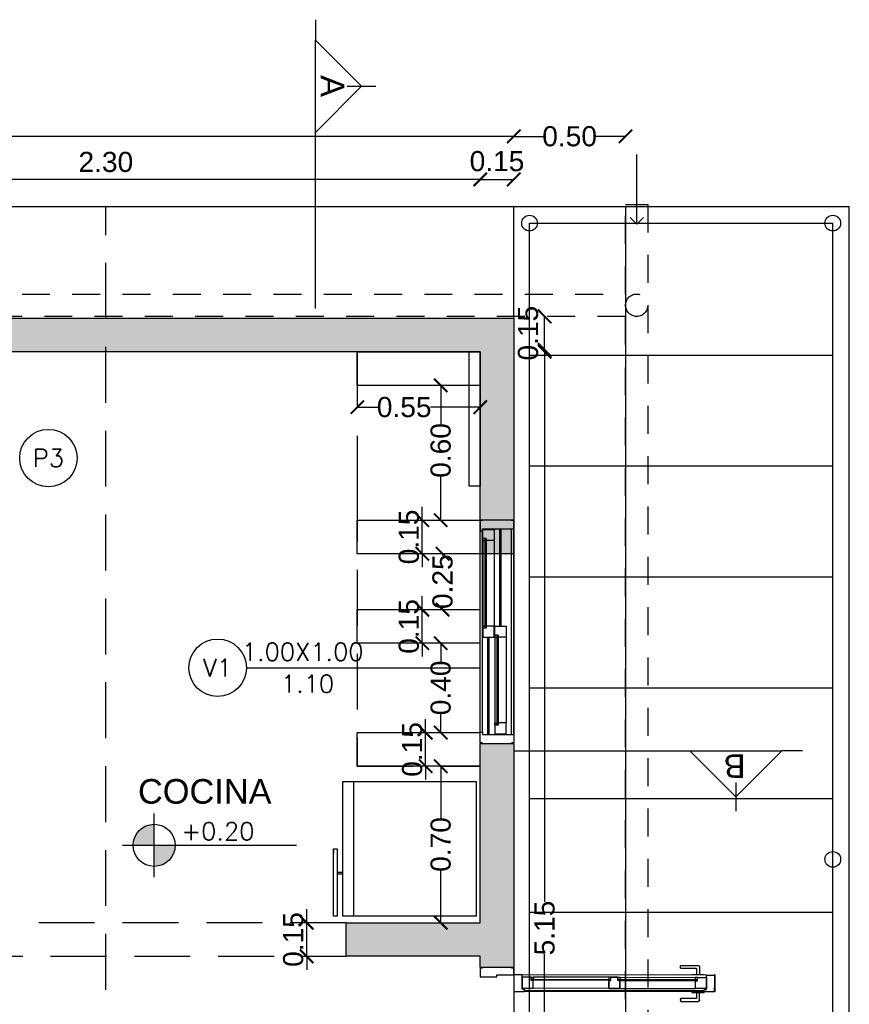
# Model space of a CAD drawing. Header units: millimetres. Extents: x 201 to 840, y 135 to 685.
# Tile 36 of 219: x 240.54 to 244.25, y 326.68 to 331.08. Entities that reach past the tile are written whole.
import ezdxf
from ezdxf.enums import TextEntityAlignment as Align

# ---------------------------------------------------------------- set-up
doc = ezdxf.new("R2010")
doc.units = ezdxf.units.MM
doc.linetypes.add('HIDDEN', pattern=[0.375, 0.25, -0.125])
doc.linetypes.add('HIDDEN2', pattern=[0.1875, 0.125, -0.0625])
for name, color, linetype in [('01', 1, 'Continuous'), ('02', 2, 'Continuous'), ('03', 3, 'Continuous'), ('ABERTURAS', 2, 'Continuous'), ('cota', 2, 'Continuous'), ('EQUIPAMIENTO', 2, 'Continuous'), ('EQUIPAMIENTO MOVIL', 1, 'Continuous'), ('L1', 2, 'Continuous'), ('LINEA DE CORTE', 4, 'Continuous'), ('LLAMADAS', 1, 'Continuous'), ('LLENO MURO', 251, 'Continuous'), ('muro', 6, 'Continuous'), ('NIVELES', 1, 'Continuous'), ('piso', 1, 'Continuous'), ('pluvial', 30, 'Continuous'), ('PROYECCIONES', 2, 'Continuous'), ('TEXT', 4, 'Continuous')]:
    doc.layers.add(name, color=color, linetype=linetype)
doc.styles.add('ARIAL', font='arial.ttf', dxfattribs={"height": 0.06})
doc.styles.add('ROMANS', font='romans.shx')
doc.styles.add('STYLE1', font='ARIALUNI.TTF', dxfattribs={"height": 0.09})
doc.dimstyles.new('D3', dxfattribs={"dimscale": 0, "dimtxt": 0.09, "dimasz": 0.06, "dimexe": 0, "dimexo": 0.15, "dimgap": 0, "dimtad": 0, "dimzin": 0, "dimdsep": 46, "dimtxsty": 'STYLE1', "dimblk": 'ARCHTICK', "dimcen": 1, "dimse1": 1, "dimse2": 1, "dimclrd": 1, "dimclre": 1, "dimclrt": 3, "dimadec": 0, "dimazin": 0, "dimtfac": 1, "dimtmove": 2, "dimatfit": 1, "dimldrblk": 'OPEN90', "dimfxl": 1, "dimtolj": 1, "dimtzin": 0, "dimarcsym": 0})

# ---------------------------------------------------------------- blocks, each defined once
blk = doc.blocks.new('_ARCHTICK')
at = {"color": 0, "linetype": 'ByBlock', "const_width": 0.15}
blk.add_lwpolyline([(-0.5, -0.5), (0.5, 0.5)], dxfattribs=at)
blk = doc.blocks.new('*D697')
at = {"layer": 'cota', "color": 1, "lineweight": -2}
blk.add_line((242.8863, 329.6071), (242.8863, 329.7571), dxfattribs=at)
at = {"layer": 'DEFPOINTS', "color": 0}
for p in [(242.5981, 329.7571), (242.8863, 329.7571), (242.5981, 329.6071)]:
    blk.add_point(p, dxfattribs=at)
at = {"layer": 'cota', "color": 1, "lineweight": -2, "xscale": 0.06, "yscale": 0.06, "zscale": 0.06}
for p, rotation in [((242.8863, 329.7571), 90), ((242.8863, 329.6071), 270)]:
    blk.add_blockref('_ARCHTICK', p, dxfattribs=dict(at, rotation=rotation))
at = {"layer": 'cota', "color": 3, "insert": (242.8124, 329.6821), "char_height": 0.09, "attachment_point": 5, "rotation": 90, "style": 'STYLE1'}
blk.add_mtext('\\A1;0.15', dxfattribs=at)
blk = doc.blocks.new('_OPEN90')
at = {"color": 0, "linetype": 'ByBlock'}
for p, q in [((0, 0), (-1, 0)), ((-0.5, 0.5), (0, 0)), ((0, 0), (-0.5, -0.5))]:
    blk.add_line(p, q, dxfattribs=at)
blk = doc.blocks.new('*D698')
at = {"layer": 'cota', "color": 1, "lineweight": -2}
blk.add_line((242.5981, 330.3697), (242.7481, 330.3697), dxfattribs=at)
at = {"layer": 'DEFPOINTS', "color": 0}
for p in [(242.7481, 330.3697), (242.5981, 329.6071), (242.7481, 329.6071)]:
    blk.add_point(p, dxfattribs=at)
at = {"layer": 'cota', "color": 1, "lineweight": -2, "xscale": 0.06, "yscale": 0.06, "zscale": 0.06, "rotation": 180}
blk.add_blockref('_ARCHTICK', (242.5981, 330.3697), dxfattribs=at)
at = {"layer": 'cota', "color": 1, "lineweight": -2, "xscale": 0.06, "yscale": 0.06, "zscale": 0.06}
blk.add_blockref('_ARCHTICK', (242.7481, 330.3697), dxfattribs=at)
at = {"layer": 'cota', "color": 3, "insert": (242.6731, 330.451), "char_height": 0.09, "attachment_point": 5, "style": 'STYLE1'}
blk.add_mtext('\\A1;0.15', dxfattribs=at)
blk = doc.blocks.new('*D699')
at = {"layer": 'cota', "color": 1, "lineweight": -2}
blk.add_line((242.5981, 330.3697), (240.3011, 330.3697), dxfattribs=at)
at = {"layer": 'DEFPOINTS', "color": 0}
for p in [(240.3011, 330.3697), (240.3011, 329.5988), (242.5981, 329.5988)]:
    blk.add_point(p, dxfattribs=at)
at = {"layer": 'cota', "color": 1, "lineweight": -2, "xscale": 0.06, "yscale": 0.06, "zscale": 0.06, "rotation": 180}
blk.add_blockref('_ARCHTICK', (240.3011, 330.3697), dxfattribs=at)
at = {"layer": 'cota', "color": 1, "lineweight": -2, "xscale": 0.06, "yscale": 0.06, "zscale": 0.06}
blk.add_blockref('_ARCHTICK', (242.5981, 330.3697), dxfattribs=at)
at = {"layer": 'cota', "color": 3, "insert": (240.9231, 330.4472), "char_height": 0.09, "attachment_point": 5, "style": 'STYLE1'}
blk.add_mtext('\\A1;2.30', dxfattribs=at)
blk = doc.blocks.new('*D704')
at = {"layer": 'cota', "color": 1, "lineweight": -2}
for p, q in [((237.8981, 330.5621), (240.2042, 330.5621)), ((242.7481, 330.5621), (240.442, 330.5621))]:
    blk.add_line(p, q, dxfattribs=at)
at = {"layer": 'DEFPOINTS', "color": 0}
for p in [(242.7481, 330.5621), (237.8981, 329.7571), (242.7481, 329.7571)]:
    blk.add_point(p, dxfattribs=at)
at = {"layer": 'cota', "color": 1, "lineweight": -2, "xscale": 0.06, "yscale": 0.06, "zscale": 0.06, "rotation": 180}
blk.add_blockref('_ARCHTICK', (237.8981, 330.5621), dxfattribs=at)
at = {"layer": 'cota', "color": 1, "lineweight": -2, "xscale": 0.06, "yscale": 0.06, "zscale": 0.06}
blk.add_blockref('_ARCHTICK', (242.7481, 330.5621), dxfattribs=at)
at = {"layer": 'cota', "color": 3, "insert": (240.3231, 330.5621), "char_height": 0.09, "attachment_point": 5, "style": 'STYLE1'}
blk.add_mtext('\\A1;4.85', dxfattribs=at)
blk = doc.blocks.new('*D705')
at = {"layer": 'cota', "color": 1, "lineweight": -2}
for p, q in [((242.7481, 330.5621), (242.8814, 330.5621)), ((243.2481, 330.5621), (243.1148, 330.5621))]:
    blk.add_line(p, q, dxfattribs=at)
at = {"layer": 'DEFPOINTS', "color": 0}
for p in [(243.2481, 330.5621), (242.7481, 329.7571), (243.2481, 329.7571)]:
    blk.add_point(p, dxfattribs=at)
at = {"layer": 'cota', "color": 1, "lineweight": -2, "xscale": 0.06, "yscale": 0.06, "zscale": 0.06, "rotation": 180}
blk.add_blockref('_ARCHTICK', (242.7481, 330.5621), dxfattribs=at)
at = {"layer": 'cota', "color": 1, "lineweight": -2, "xscale": 0.06, "yscale": 0.06, "zscale": 0.06}
blk.add_blockref('_ARCHTICK', (243.2481, 330.5621), dxfattribs=at)
at = {"layer": 'cota', "color": 3, "insert": (242.9981, 330.5621), "char_height": 0.09, "attachment_point": 5, "style": 'STYLE1'}
blk.add_mtext('\\A1;0.50', dxfattribs=at)
blk = doc.blocks.new('*D706')
at = {"layer": 'cota', "color": 1, "lineweight": -2}
for p, q in [((242.4214, 329.4488), (242.4214, 329.2745)), ((242.4214, 328.846), (242.4214, 329.0411))]:
    blk.add_line(p, q, dxfattribs=at)
at = {"layer": 'DEFPOINTS', "color": 0}
for p in [(242.5981, 329.4488), (242.4214, 328.846), (242.5981, 328.846)]:
    blk.add_point(p, dxfattribs=at)
at = {"layer": 'cota', "color": 1, "lineweight": -2, "xscale": 0.06, "yscale": 0.06, "zscale": 0.06}
for p, rotation in [((242.4214, 329.4488), 90), ((242.4214, 328.846), 270)]:
    blk.add_blockref('_ARCHTICK', p, dxfattribs=dict(at, rotation=rotation))
at = {"layer": 'cota', "color": 3, "insert": (242.4214, 329.1578), "char_height": 0.09, "attachment_point": 5, "rotation": 90, "style": 'STYLE1'}
blk.add_mtext('\\A1;0.60', dxfattribs=at)
blk = doc.blocks.new('*D707')
at = {"layer": 'cota', "color": 1, "lineweight": -2}
for p, q in [((242.8863, 329.5988), (242.8863, 327.1396)), ((242.8863, 324.446), (242.8863, 326.9052))]:
    blk.add_line(p, q, dxfattribs=at)
at = {"layer": 'DEFPOINTS', "color": 0}
for p in [(242.5981, 329.5988), (242.8863, 329.5988), (242.7481, 324.446)]:
    blk.add_point(p, dxfattribs=at)
at = {"layer": 'cota', "color": 1, "lineweight": -2, "xscale": 0.06, "yscale": 0.06, "zscale": 0.06}
for p, rotation in [((242.8863, 329.5988), 90), ((242.8863, 324.446), 270)]:
    blk.add_blockref('_ARCHTICK', p, dxfattribs=dict(at, rotation=rotation))
at = {"layer": 'cota', "color": 3, "insert": (242.8863, 327.0224), "char_height": 0.09, "attachment_point": 5, "rotation": 90, "style": 'STYLE1'}
blk.add_mtext('\\A1;5.15', dxfattribs=at)
blk = doc.blocks.new('*D716')
at = {"layer": 'cota', "color": 1, "lineweight": -2}
for p, q in [((242.3539, 327.896), (242.3539, 327.956)), ((242.3539, 327.746), (242.3539, 327.896)), ((242.3539, 327.746), (242.3539, 327.686))]:
    blk.add_line(p, q, dxfattribs=at)
at = {"layer": 'DEFPOINTS', "color": 0}
for p in [(242.3539, 327.896), (242.5981, 327.896), (242.5981, 327.746)]:
    blk.add_point(p, dxfattribs=at)
at = {"layer": 'cota', "color": 1, "lineweight": -2, "xscale": 0.06, "yscale": 0.06, "zscale": 0.06}
for p, rotation in [((242.3539, 327.896), 270), ((242.3539, 327.746), 90)]:
    blk.add_blockref('_ARCHTICK', p, dxfattribs=dict(at, rotation=rotation))
at = {"layer": 'cota', "color": 3, "insert": (242.2939, 327.821), "char_height": 0.09, "attachment_point": 5, "rotation": 90, "style": 'STYLE1'}
blk.add_mtext('\\A1;0.15', dxfattribs=at)
blk = doc.blocks.new('*D717')
at = {"layer": 'cota', "color": 1, "lineweight": -2}
for p, q in [((242.3389, 328.446), (242.3389, 328.506)), ((242.3389, 328.296), (242.3389, 328.446)), ((242.3389, 328.296), (242.3389, 328.236))]:
    blk.add_line(p, q, dxfattribs=at)
at = {"layer": 'DEFPOINTS', "color": 0}
for p in [(242.3389, 328.446), (242.5981, 328.446), (242.5981, 328.296)]:
    blk.add_point(p, dxfattribs=at)
at = {"layer": 'cota', "color": 1, "lineweight": -2, "xscale": 0.06, "yscale": 0.06, "zscale": 0.06}
for p, rotation in [((242.3389, 328.446), 270), ((242.3389, 328.296), 90)]:
    blk.add_blockref('_ARCHTICK', p, dxfattribs=dict(at, rotation=rotation))
at = {"layer": 'cota', "color": 3, "insert": (242.2789, 328.371), "char_height": 0.09, "attachment_point": 5, "rotation": 90, "style": 'STYLE1'}
blk.add_mtext('\\A1;0.15', dxfattribs=at)
blk = doc.blocks.new('*D718')
at = {"layer": 'cota', "color": 1, "lineweight": -2}
for p, q in [((242.3389, 328.846), (242.3389, 328.906)), ((242.3389, 328.696), (242.3389, 328.846)), ((242.3389, 328.696), (242.3389, 328.636))]:
    blk.add_line(p, q, dxfattribs=at)
at = {"layer": 'DEFPOINTS', "color": 0}
for p in [(242.3389, 328.846), (242.5981, 328.846), (242.5981, 328.696)]:
    blk.add_point(p, dxfattribs=at)
at = {"layer": 'cota', "color": 1, "lineweight": -2, "xscale": 0.06, "yscale": 0.06, "zscale": 0.06}
for p, rotation in [((242.3389, 328.846), 270), ((242.3389, 328.696), 90)]:
    blk.add_blockref('_ARCHTICK', p, dxfattribs=dict(at, rotation=rotation))
at = {"layer": 'cota', "color": 3, "insert": (242.2789, 328.771), "char_height": 0.09, "attachment_point": 5, "rotation": 90, "style": 'STYLE1'}
blk.add_mtext('\\A1;0.15', dxfattribs=at)
blk = doc.blocks.new('*D719')
at = {"layer": 'cota', "color": 1, "lineweight": -2}
for p, q in [((242.4214, 327.746), (242.4214, 327.5128)), ((242.4214, 327.046), (242.4214, 327.2793))]:
    blk.add_line(p, q, dxfattribs=at)
at = {"layer": 'DEFPOINTS', "color": 0}
for p in [(242.5981, 327.746), (242.4214, 327.046), (242.5981, 327.046)]:
    blk.add_point(p, dxfattribs=at)
at = {"layer": 'cota', "color": 1, "lineweight": -2, "xscale": 0.06, "yscale": 0.06, "zscale": 0.06}
for p, rotation in [((242.4214, 327.746), 90), ((242.4214, 327.046), 270)]:
    blk.add_blockref('_ARCHTICK', p, dxfattribs=dict(at, rotation=rotation))
at = {"layer": 'cota', "color": 3, "insert": (242.4214, 327.396), "char_height": 0.09, "attachment_point": 5, "rotation": 90, "style": 'STYLE1'}
blk.add_mtext('\\A1;0.70', dxfattribs=at)
blk = doc.blocks.new('*D720')
at = {"layer": 'cota', "color": 1, "lineweight": -2}
for p, q in [((242.0481, 329.3512), (242.1409, 329.3512)), ((242.5981, 329.3512), (242.3749, 329.3512))]:
    blk.add_line(p, q, dxfattribs=at)
at = {"layer": 'DEFPOINTS', "color": 0}
for p in [(242.5981, 329.3512), (242.0481, 329.223), (242.5981, 329.2313)]:
    blk.add_point(p, dxfattribs=at)
at = {"layer": 'cota', "color": 1, "lineweight": -2, "xscale": 0.06, "yscale": 0.06, "zscale": 0.06, "rotation": 180}
blk.add_blockref('_ARCHTICK', (242.0481, 329.3512), dxfattribs=at)
at = {"layer": 'cota', "color": 1, "lineweight": -2, "xscale": 0.06, "yscale": 0.06, "zscale": 0.06}
blk.add_blockref('_ARCHTICK', (242.5981, 329.3512), dxfattribs=at)
at = {"layer": 'cota', "color": 3, "insert": (242.2579, 329.3512), "char_height": 0.09, "attachment_point": 5, "style": 'STYLE1'}
blk.add_mtext('\\A1;0.55', dxfattribs=at)
blk = doc.blocks.new('tgg')
at = {"layer": 'EQUIPAMIENTO', "color": 1}
for p, q in [((284.8023, 256.1586), (285.4023, 256.1586)), ((284.8023, 256.1586), (284.8023, 255.559)), ((285.4023, 256.1586), (285.4023, 255.559)), ((285.4023, 255.6086), (284.8023, 255.6086)), ((285.4023, 255.559), (284.8023, 255.559)), ((285.1022, 255.5192), (285.0825, 255.5192))]:
    blk.add_line(p, q, dxfattribs=at)
for points in [[(284.8017, 255.5351), (284.8017, 255.5192), (285.1022, 255.5192)], [(285.1022, 255.5351), (284.8017, 255.5351)], [(284.9891, 255.559), (284.9891, 255.5351)], [(284.9971, 255.559), (284.9971, 255.5351)], [(285.1022, 255.5192), (285.1022, 255.5351)]]:
    blk.add_lwpolyline(points, dxfattribs=at)
blk = doc.blocks.new('A$C7B807F26')
at = {"layer": 'ABERTURAS', "color": 1}
for p, q in [((0, 0.05), (0, 0.95)), ((0.01, 0.05), (0.01, 0.95)), ((0.088, 0.525), (0.088, 0.96)), ((0.093, 0.525), (0.093, 0.96)), ((0.14, 0.04), (0.14, 0.96)), ((0.15, 0.96), (0.15, 0.04)), ((0.15, 0.04), (0.15, 0.96)), ((0.012, 0.9071), (0.012, 0.5253)), ((0.062, 0.9074), (0.062, 0.525)), ((0.0345, 0.04), (0.0345, 0.475)), ((0.0395, 0.04), (0.0395, 0.475)), ((0.0655, 0.4747), (0.0655, 0.0929)), ((0.1155, 0.475), (0.1155, 0.0926))]:
    blk.add_line(p, q, dxfattribs=at)
at = {"layer": 'ABERTURAS'}
for points in [[(0.01, 0.9975), (0, 0.9975), (0, 0.95), (0.01, 0.95), (0.01, 0.96), (0.15, 0.96), (0.15, 0.9975), (0.14, 0.9975)], [(0.0405, 0.9574), (0.062, 0.9574), (0.062, 0.9074), (0.027, 0.9074), (0.027, 0.9174), (0.012, 0.9174), (0.012, 0.9574), (0.0335, 0.9574), (0.0335, 0.9574), (0.0405, 0.9574), (0.0405, 0.9574)], [(0.0405, 0.475), (0.062, 0.475), (0.062, 0.525), (0.027, 0.525), (0.027, 0.515), (0.012, 0.515), (0.012, 0.475), (0.0335, 0.475), (0.0335, 0.475), (0.0405, 0.475), (0.0405, 0.475)], [(0.094, 0.525), (0.1155, 0.525), (0.1155, 0.475), (0.0805, 0.475), (0.0805, 0.485), (0.0655, 0.485), (0.0655, 0.525), (0.087, 0.525), (0.087, 0.525), (0.094, 0.525), (0.094, 0.525)], [(0.094, 0.0426), (0.1155, 0.0426), (0.1155, 0.0926), (0.0805, 0.0926), (0.0805, 0.0826), (0.0655, 0.0826), (0.0655, 0.0426), (0.087, 0.0426), (0.087, 0.0426), (0.094, 0.0426), (0.094, 0.0426)], [(0.01, 0.0025), (0, 0.0025), (0, 0.05), (0.01, 0.05), (0.01, 0.04), (0.15, 0.04), (0.15, 0.0025), (0.14, 0.0025)]]:
    blk.add_lwpolyline(points, dxfattribs=at)
for points in [[(0.012, 0.9071), (0.022, 0.9071), (0.022, 0.9171), (0.012, 0.9171)], [(0.012, 0.5253), (0.022, 0.5253), (0.022, 0.5153), (0.012, 0.5153)], [(0.0655, 0.4747), (0.0755, 0.4747), (0.0755, 0.4847), (0.0655, 0.4847)], [(0.0655, 0.0929), (0.0755, 0.0929), (0.0755, 0.0829), (0.0655, 0.0829)]]:
    blk.add_lwpolyline(points, close=True, dxfattribs=at)
at = {"layer": 'ABERTURAS', "color": 1}
for points in [[(0.0265, 0.9174), (0.0265, 0.5153), (0.0225, 0.5153), (0.0225, 0.9174)], [(0.076, 0.0826), (0.076, 0.4847), (0.08, 0.4847), (0.08, 0.0826)]]:
    blk.add_lwpolyline(points, dxfattribs=at)
at = {"layer": 'muro', "ltscale": 0.01}
for p, q in [((0, 1), (0.15, 1)), ((0, 0), (0.15, 0))]:
    blk.add_line(p, q, dxfattribs=at)
blk = doc.blocks.new('*D736')
at = {"layer": 'cota', "color": 1, "lineweight": -2}
for p, q in [((242.4297, 328.696), (242.4297, 328.6881)), ((242.4297, 328.446), (242.4297, 328.454))]:
    blk.add_line(p, q, dxfattribs=at)
at = {"layer": 'DEFPOINTS', "color": 0}
for p in [(242.4297, 328.696), (242.4214, 328.446), (242.4297, 328.446)]:
    blk.add_point(p, dxfattribs=at)
at = {"layer": 'cota', "color": 1, "lineweight": -2, "xscale": 0.06, "yscale": 0.06, "zscale": 0.06}
for p, rotation in [((242.4297, 328.696), 90), ((242.4297, 328.446), 270)]:
    blk.add_blockref('_ARCHTICK', p, dxfattribs=dict(at, rotation=rotation))
at = {"layer": 'cota', "color": 3, "insert": (242.4297, 328.571), "char_height": 0.09, "attachment_point": 5, "rotation": 90, "style": 'STYLE1'}
blk.add_mtext('\\A1;0.25', dxfattribs=at)
blk = doc.blocks.new('*D737')
at = {"layer": 'cota', "color": 1, "lineweight": -2}
for p, q in [((242.4214, 328.296), (242.4214, 328.2128)), ((242.4214, 327.896), (242.4214, 327.9793))]:
    blk.add_line(p, q, dxfattribs=at)
at = {"layer": 'DEFPOINTS', "color": 0}
for p in [(242.5981, 328.296), (242.4214, 327.896), (242.5981, 327.896)]:
    blk.add_point(p, dxfattribs=at)
at = {"layer": 'cota', "color": 1, "lineweight": -2, "xscale": 0.06, "yscale": 0.06, "zscale": 0.06}
for p, rotation in [((242.4214, 328.296), 90), ((242.4214, 327.896), 270)]:
    blk.add_blockref('_ARCHTICK', p, dxfattribs=dict(at, rotation=rotation))
at = {"layer": 'cota', "color": 3, "insert": (242.4214, 328.096), "char_height": 0.09, "attachment_point": 5, "rotation": 90, "style": 'STYLE1'}
blk.add_mtext('\\A1;0.40', dxfattribs=at)
blk = doc.blocks.new('*D741')
at = {"layer": 'cota', "color": 1, "lineweight": -2}
for p, q in [((241.8216, 327.046), (241.8216, 327.106)), ((241.8216, 326.896), (241.8216, 327.046)), ((241.8216, 326.896), (241.8216, 326.836))]:
    blk.add_line(p, q, dxfattribs=at)
at = {"layer": 'DEFPOINTS', "color": 0}
for p in [(241.8216, 327.046), (241.9981, 327.046), (241.9981, 326.896)]:
    blk.add_point(p, dxfattribs=at)
at = {"layer": 'cota', "color": 1, "lineweight": -2, "xscale": 0.06, "yscale": 0.06, "zscale": 0.06}
for p, rotation in [((241.8216, 327.046), 270), ((241.8216, 326.896), 90)]:
    blk.add_blockref('_ARCHTICK', p, dxfattribs=dict(at, rotation=rotation))
at = {"layer": 'cota', "color": 3, "insert": (241.7616, 326.971), "char_height": 0.09, "attachment_point": 5, "rotation": 90, "style": 'STYLE1'}
blk.add_mtext('\\A1;0.15', dxfattribs=at)
blk = doc.blocks.new('A$C3420644B')
at = {"layer": '01'}
for p, q in [((0.0375, 0.2814), (0.8625, 0.2814)), ((0.0475, 0.2114), (0.8525, 0.2114)), ((0.0475, 0.2064), (0.8525, 0.2064))]:
    blk.add_line(p, q, dxfattribs=at)
for points in [[(0.0775, 0.2609), (0.43, 0.2609), (0.43, 0.2569), (0.0775, 0.2569)], [(0.8225, 0.2609), (0.47, 0.2609), (0.47, 0.2569), (0.8225, 0.2569)]]:
    blk.add_lwpolyline(points, dxfattribs=at)
at = {"layer": '02'}
for p, q in [((0.435, 0.2714), (0.0878, 0.2714)), ((0.465, 0.2714), (0.8122, 0.2714)), ((0.425, 0.2214), (0.0875, 0.2214)), ((0.475, 0.2214), (0.8125, 0.2214))]:
    blk.add_line(p, q, dxfattribs=at)
at = {"layer": '03'}
for points in [[(0, 0.2814), (0, 0.2064), (0.0475, 0.2064), (0.0475, 0.2164), (0.0375, 0.2164), (0.0375, 0.2814), (0, 0.2814), (0, 0.2814)], [(0.0375, 0.2214), (0.0375, 0.2214), (0.0875, 0.2214), (0.0875, 0.2564), (0.0775, 0.2564), (0.0775, 0.2714), (0.0375, 0.2714), (0.0375, 0.2499), (0.0375, 0.2499), (0.0375, 0.2214), (0.0375, 0.2214)], [(0.475, 0.2214), (0.475, 0.2214), (0.425, 0.2214), (0.425, 0.2564), (0.435, 0.2564), (0.435, 0.2714), (0.475, 0.2714), (0.475, 0.2714), (0.475, 0.2714)], [(0.425, 0.2214), (0.425, 0.2214), (0.475, 0.2214), (0.475, 0.2564), (0.465, 0.2564), (0.465, 0.2714), (0.425, 0.2714), (0.425, 0.2714), (0.425, 0.2714)], [(0.8625, 0.2214), (0.8625, 0.2214), (0.8125, 0.2214), (0.8125, 0.2564), (0.8225, 0.2564), (0.8225, 0.2714), (0.8625, 0.2714), (0.8625, 0.2499), (0.8625, 0.2499), (0.8625, 0.2214), (0.8625, 0.2214)], [(0.9, 0.2814), (0.9, 0.2064), (0.8525, 0.2064), (0.8525, 0.2164), (0.8625, 0.2164), (0.8625, 0.2814), (0.9, 0.2814), (0.9, 0.2814)], [(0.425, 0.2564), (0.425, 0.2214), (0.425, 0.2214)], [(0.475, 0.2564), (0.475, 0.2214), (0.475, 0.2214)]]:
    blk.add_lwpolyline(points, dxfattribs=at)
for points in [[(0.0878, 0.2714), (0.0878, 0.2614), (0.0778, 0.2614), (0.0778, 0.2714)], [(0.4247, 0.2714), (0.4247, 0.2614), (0.4347, 0.2614), (0.4347, 0.2714)], [(0.4753, 0.2714), (0.4753, 0.2614), (0.4653, 0.2614), (0.4653, 0.2714)], [(0.8122, 0.2714), (0.8122, 0.2614), (0.8222, 0.2614), (0.8222, 0.2714)], [(0.8122, 0.2714), (0.8122, 0.2614), (0.8222, 0.2614), (0.8222, 0.2714)]]:
    blk.add_lwpolyline(points, close=True, dxfattribs=at)
at = {"layer": 'ABERTURAS', "linetype": 'HIDDEN2'}
for points in [[(0.0817, 0.2846), (0.0817, 0.3094, -0.414214), (0.0837, 0.3114), (0.152, 0.3114, 0.414214), (0.154, 0.3134), (0.154, 0.3221, 0.414214), (0.152, 0.3241), (0.0753, 0.3241, 0.414214), (0.069, 0.3178), (0.069, 0.2846)], [(0.0817, 0.2032), (0.0817, 0.1784, 0.414214), (0.0837, 0.1764), (0.152, 0.1764, -0.414214), (0.154, 0.1744), (0.154, 0.1658, -0.414214), (0.152, 0.1638), (0.0753, 0.1638, -0.414214), (0.069, 0.1701), (0.069, 0.2032)]]:
    blk.add_lwpolyline(points, format="xyb", dxfattribs=at)
for points in [[(0.1032, 0.2814), (0.1032, 0.2846), (0.0475, 0.2846), (0.0475, 0.2814)], [(0.1032, 0.2064), (0.1032, 0.2032), (0.0475, 0.2032), (0.0475, 0.2064)]]:
    blk.add_lwpolyline(points, dxfattribs=at)
blk = doc.blocks.new('puerta ventana')
at = {"layer": 'ABERTURAS', "ltscale": 0.01}
for points in [[(318.8755, 344.459), (318.8655, 344.459), (318.8655, 344.429), (318.8655, 344.419), (318.9155, 344.419), (318.9405, 344.419), (318.9405, 344.429), (319.0155, 344.429), (319.0155, 344.459), (319.0055, 344.459)], [(318.8755, 342.5895), (318.8655, 342.5895), (318.8655, 342.6195), (318.8655, 342.6295), (318.9155, 342.6295), (318.9405, 342.6295), (318.9405, 342.6195), (319.0155, 342.6195), (319.0155, 342.5895), (319.0055, 342.5895)]]:
    blk.add_lwpolyline(points, dxfattribs=at)
at = {"layer": 'ABERTURAS', "color": 250, "linetype": 'HIDDEN2'}
for centre, start, end in [((319.027, 344.4129), 269.2617, 1.1713), ((319.027, 342.6356), 358.8287, 90.7383)]:
    blk.add_arc(centre, 0.8887, start, end, dxfattribs=at)
at = {"layer": '01', "extrusion": (0, 0, -1), "zscale": -1, "rotation": 0.1104346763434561}
blk.add_blockref('A$C3420644B', (-319.915, 344.1458), dxfattribs=at)
at = {"layer": '01', "extrusion": (0, 0, -1), "xscale": -1, "zscale": -1, "rotation": 179.8895653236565}
blk.add_blockref('A$C3420644B', (-319.915, 342.9027), dxfattribs=at)

msp = doc.modelspace()

# ---------------------------------------------------------------- hatches: boundary and pattern name
at = {"layer": 'LLENO MURO'}
h = msp.add_hatch(color=256, dxfattribs=at)
h.paths.add_polyline_path([(239.4963, 329.7488), (239.4481, 329.7488), (239.4481, 329.5988), (239.4963, 329.5988)])
h.paths.add_polyline_path([(239.8831, 324.446), (238.0481, 324.446), (238.0481, 324.981), (237.8981, 324.981), (237.8981, 321.246), (238.9481, 321.246), (238.9481, 321.396), (238.0481, 321.396), (238.0481, 324.296), (239.8831, 324.296)])
h.paths.add_polyline_path([(241.7981, 321.396), (240.9981, 321.396), (240.9981, 324.296), (241.0981, 324.296), (241.0981, 324.446), (240.7481, 324.446), (240.7481, 324.296), (240.8481, 324.296), (240.8481, 321.396), (239.9481, 321.396), (239.9481, 321.246), (241.7981, 321.246)])
h.paths.add_polyline_path([(242.7481, 327.8474), (242.5981, 327.8474), (242.5981, 327.046), (241.9981, 327.046), (241.9981, 326.896), (242.5981, 326.896), (242.5981, 326.846), (242.7481, 326.846)])
h.paths.add_polyline_path([(242.7481, 329.7488), (240.9231, 329.7488), (240.9231, 329.5988), (242.5981, 329.5988), (242.5981, 328.696), (242.7481, 328.696)])
h.paths.add_polyline_path([(240.9231, 329.7488), (239.4963, 329.7488), (239.4963, 329.5988), (240.1511, 329.5988), (240.1511, 329.5505), (240.3011, 329.5505), (240.3011, 329.5988), (240.9231, 329.5988)])
h.paths.add_polyline_path([(240.3011, 328.7855), (240.1511, 328.7855), (240.1511, 328.3978), (240.1161, 328.3978), (240.1161, 328.2478), (240.1511, 328.2478), (240.1511, 327.046), (238.0481, 327.046), (238.0481, 327.3486), (237.8981, 327.3486), (237.8981, 326.846), (238.0481, 326.846), (238.0481, 326.896), (240.3011, 326.896)])
h.paths.add_polyline_path([(239.3511, 328.396), (237.8981, 328.396), (237.8981, 327.9486), (238.0481, 327.9486), (238.0481, 328.246), (239.3511, 328.246)])
h.paths.add_polyline_path([(238.0481, 329.7488), (237.8981, 329.7488), (237.8981, 328.396), (238.0481, 328.396)])
h.paths.add_polyline_path([(243.7481, 324.446), (242.7481, 324.446), (242.7481, 324.981), (242.5981, 324.981), (242.5981, 324.446), (241.9631, 324.446), (241.9631, 324.296), (243.5981, 324.296), (243.5981, 321.396), (242.7981, 321.396), (242.7981, 321.246), (243.7481, 321.246)])
h.paths.add_polyline_path([(237.6165, 324.1179), (237.6165, 323.7418), (237.7355, 323.7418), (237.7355, 324.1179)])
h.paths.add_polyline_path([(237.3849, 321.9333), (237.3849, 320.7555), (237.5189, 320.7555), (237.5189, 321.9333)])
h.paths.add_polyline_path([(242.9341, 320.7451), (244.1119, 320.7451), (244.1119, 320.8791), (242.9341, 320.8791)])
at = {"layer": 'NIVELES', "ltscale": 0.01}
h = msp.add_hatch(color=256, dxfattribs=at)
h.paths.add_polyline_path([(241.1392, 327.4863, 0.414214), (241.0451, 327.3923), (241.1392, 327.3923)])
h.paths.add_polyline_path([(241.2332, 327.3923), (241.1392, 327.3923), (241.1392, 327.2982, 0.414214)])

# ---------------------------------------------------------------- linework, layer by layer
msp.add_line((242.7481, 329.7488), (242.7481, 330.2488))
at = {"layer": '02', "color": 1, "ltscale": 0.01}
for centre in [(242.8185, 330.1741), (244.1755, 330.1741), (244.1755, 327.3295)]:
    msp.add_circle(centre, 0.035, dxfattribs=at)
at = {"layer": 'EQUIPAMIENTO', "linetype": 'HIDDEN'}
for p, q in [((242.0481, 329.5988), (242.0481, 328.9988)), ((242.0481, 328.9988), (242.0481, 327.746)), ((242.0481, 327.746), (242.5981, 327.746))]:
    msp.add_line(p, q, dxfattribs=at)
at = {"layer": 'L1'}
msp.add_line((241.5518, 328.186), (242.5981, 328.186), dxfattribs=at)
for centre in [(240.6662, 329.1235), (241.4232, 328.186)]:
    msp.add_circle(centre, 0.1286, dxfattribs=at)
at = {"layer": 'LINEA DE CORTE', "color": 1}
for p, q in [((241.8607, 331.0838), (241.8607, 330.9919)), ((242.0023, 330.7859), (242.1311, 330.7859)), ((244.0401, 327.8146), (243.9481, 327.8146)), ((243.7421, 327.673), (243.7421, 327.5443))]:
    msp.add_line(p, q, dxfattribs=at)
at = {"layer": 'LINEA DE CORTE'}
for points in [[(241.8607, 329.7919), (241.8607, 330.9919), (242.0667, 330.7859), (241.8607, 330.5799)], [(242.7481, 327.8146), (243.9481, 327.8146), (243.7421, 327.6086), (243.5362, 327.8146)]]:
    msp.add_lwpolyline(points, dxfattribs=at)
at = {"layer": 'muro'}
for p, q in [((242.5981, 327.046), (242.5981, 327.8474)), ((242.5981, 327.8474), (242.7481, 327.8474)), ((242.7481, 327.8474), (242.7481, 326.846)), ((241.9981, 326.896), (241.9981, 327.046)), ((241.9981, 327.046), (242.5981, 327.046)), ((242.5981, 326.896), (241.9981, 326.896)), ((242.5981, 326.846), (242.5981, 326.896)), ((242.7481, 326.846), (242.5981, 326.846))]:
    msp.add_line(p, q, dxfattribs=at)
at = {"layer": 'muro', "color": 1, "linetype": 'HIDDEN'}
for p, q in [((241.9981, 327.046), (240.3011, 327.046)), ((240.3011, 326.896), (241.9981, 326.896))]:
    msp.add_line(p, q, dxfattribs=at)
at = {"layer": 'muro'}
msp.add_lwpolyline([(242.7481, 329.7488), (242.7481, 328.696), (242.5981, 328.696), (242.5981, 329.5988), (240.3011, 329.5988), (240.3011, 329.5505), (240.1511, 329.5505), (240.1511, 329.5988), (239.4481, 329.5988), (239.4481, 329.7488), (242.7481, 329.7488)], dxfattribs=at)
at = {"layer": 'muro', "color": 3}
for points in [[(242.5981, 329.4488), (242.0481, 329.4488), (242.0481, 329.5988), (242.5981, 329.5988)], [(242.5981, 329.5988), (242.5981, 328.9988), (242.5481, 328.9988), (242.5481, 329.5988)], [(242.5981, 328.696), (242.0481, 328.696), (242.0481, 328.846), (242.5981, 328.846)], [(242.5981, 328.296), (242.0481, 328.296), (242.0481, 328.446), (242.5981, 328.446)], [(242.5981, 327.746), (242.0481, 327.746), (242.0481, 327.896), (242.5981, 327.896)]]:
    msp.add_lwpolyline(points, dxfattribs=at)
at = {"layer": 'NIVELES', "color": 1}
msp.add_line((241.1393, 327.2505), (241.1393, 327.534), dxfattribs=at)
at = {"layer": 'NIVELES', "color": 3}
msp.add_line((240.9976, 327.3923), (241.7756, 327.3923), dxfattribs=at)
msp.add_circle((241.1393, 327.3923), 0.0941, dxfattribs=at)
at = {"layer": 'piso'}
for p, q in [((237.8316, 330.2488), (243.2481, 330.2488)), ((243.2481, 330.2488), (243.2481, 324.446)), ((242.7481, 326.846), (242.7481, 324.981))]:
    msp.add_line(p, q, dxfattribs=at)
at = {"layer": 'piso', "color": 1}
for p, q in [((243.2481, 330.2488), (244.2493, 330.2488)), ((244.2481, 324.446), (244.2481, 330.2488))]:
    msp.add_line(p, q, dxfattribs=at)
at = {"layer": 'pluvial', "linetype": 'HIDDEN2'}
msp.add_lwpolyline([(237.3981, 329.8571), (243.2481, 329.8571), (243.2481, 330.2571), (243.3481, 330.2571), (243.3481, 324.4544), (243.2481, 324.4544), (243.2481, 329.7571), (237.3981, 329.7571), (237.3981, 320.7544), (237.2981, 320.7544), (237.2981, 330.2571), (237.3981, 330.2571), (237.3981, 329.8571)], dxfattribs=at)
at = {"layer": 'pluvial', "linetype": 'HIDDEN'}
msp.add_circle((243.2981, 329.8071), 0.05, dxfattribs=at)
at = {"layer": 'PROYECCIONES', "color": 1}
for p, q in [((242.8185, 330.1741), (244.1755, 330.1741)), ((242.8185, 324.4849), (242.8185, 330.1741)), ((244.1755, 324.4849), (244.1755, 330.1741)), ((242.8185, 329.5845), (244.1755, 329.5845)), ((242.8185, 329.0887), (244.1755, 329.0887)), ((242.8185, 328.5929), (244.1755, 328.5929)), ((242.8185, 328.097), (244.1755, 328.097)), ((242.8185, 327.6012), (244.1755, 327.6012)), ((242.8185, 327.0929), (244.1755, 327.0929))]:
    msp.add_line(p, q, dxfattribs=at)
at = {"layer": 'PROYECCIONES', "linetype": 'HIDDEN'}
msp.add_lwpolyline([(237.3981, 320.746), (237.3981, 330.2488), (243.2481, 330.2488), (243.2481, 324.446), (244.2481, 324.446), (244.2481, 320.746)], close=True, dxfattribs=at)
msp.add_lwpolyline([(240.9231, 320.746), (240.9231, 330.2488)], dxfattribs=at)

# ---------------------------------------------------------------- block references
at = {"layer": 'ABERTURAS'}
msp.add_blockref('A$C7B807F26', (242.5981, 327.8474), dxfattribs=at)
at = {"layer": 'EQUIPAMIENTO MOVIL', "xscale": -1, "rotation": 270}
msp.add_blockref('tgg', (-13.577, 42.2737), dxfattribs=at)
at = {"layer": 'piso'}
msp.add_blockref('puerta ventana', (-76.2674, -17.6155), dxfattribs=at)

# ---------------------------------------------------------------- texts
at = {"layer": 'L1', "style": 'ROMANS'}
for tag, p in [('P3', (240.6662, 329.1235)), ('V1', (241.4229, 328.186))]:
    msp.add_attdef(tag, text='p1', height=0.07938, dxfattribs=at).set_placement(p, align=Align.MIDDLE)
msp.add_attdef('1.00X1.00', (241.5317, 328.2177), '0.80', height=0.07938, dxfattribs=at)
msp.add_attdef('1.10', text='2.10', height=0.07938, dxfattribs=at).set_placement((241.7064, 328.1542), align=Align.TOP_LEFT)
at = {"layer": 'LINEA DE CORTE', "style": 'ARIAL'}
for tag, p, rotation in [('A', (241.8846, 330.8359), 270), ('B', (243.7851, 327.7987), 180)]:
    msp.add_attdef(tag, p, 'LETRA...', height=0.105, rotation=rotation, dxfattribs=at)
at = {"layer": 'NIVELES', "color": 2, "style": 'ROMANS'}
msp.add_attdef('+0.20', (241.2611, 327.4153), '_0.00', height=0.07938, dxfattribs=at)
at = {"layer": 'TEXT', "style": 'ARIAL'}
msp.add_text('COCINA', height=0.11, dxfattribs=at).set_placement((241.0669, 327.5784))

# ---------------------------------------------------------------- dimensions: what is measured, and where the dimension line sits
at = {"layer": 'cota'}
for base, p1, p2, angle, picture, middle in [((242.7481, 330.5621), (237.8981, 329.7571), (242.7481, 329.7571), 180, '*D704', (240.3231, 330.5621)), ((243.2481, 330.5621), (242.7481, 329.7571), (243.2481, 329.7571), 180, '*D705', (242.9981, 330.5621)), ((242.8863, 329.5988), (242.7481, 324.446), (242.5981, 329.5988), 90, '*D707', (242.8863, 327.0224)), ((242.3389, 328.846), (242.5981, 328.696), (242.5981, 328.846), 90, '*D718', (242.2789, 328.771)), ((242.4297, 328.446), (242.4297, 328.696), (242.4214, 328.446), 90, '*D736', (242.4297, 328.571)), ((242.3389, 328.446), (242.5981, 328.296), (242.5981, 328.446), 90, '*D717', (242.2789, 328.371)), ((242.4214, 327.896), (242.5981, 328.296), (242.5981, 327.896), 90, '*D737', (242.4214, 328.096)), ((242.3539, 327.896), (242.5981, 327.746), (242.5981, 327.896), 90, '*D716', (242.2939, 327.821)), ((242.4214, 327.046), (242.5981, 327.746), (242.5981, 327.046), 90, '*D719', (242.4214, 327.396)), ((241.8216, 327.046), (241.9981, 326.896), (241.9981, 327.046), 90, '*D741', (241.7616, 326.971))]:
    dim = msp.add_linear_dim(base=base, p1=p1, p2=p2, angle=angle, dimstyle='D3', override={"dimscale": 1}, dxfattribs=at)
    dim.commit()
    dim.dimension.update_dxf_attribs({"geometry": picture, "text_midpoint": middle})
for base, p1, p2, angle, picture, middle, dimtype in [((240.3011, 330.3697), (242.5981, 329.5988), (240.3011, 329.5988), 180, '*D699', (240.9231, 330.4472), 160), ((242.7481, 330.3697), (242.5981, 329.6071), (242.7481, 329.6071), 360, '*D698', (242.6731, 330.451), 161), ((242.8863, 329.7571), (242.5981, 329.6071), (242.5981, 329.7571), 90, '*D697', (242.8124, 329.6821), 160), ((242.4214, 328.846), (242.5981, 329.4488), (242.5981, 328.846), 90, '*D706', (242.4214, 329.1578), 160)]:
    dim = msp.add_linear_dim(base=base, p1=p1, p2=p2, angle=angle, dimstyle='D3', override={"dimscale": 1}, dxfattribs=at)
    dim.commit()
    dim.dimension.update_dxf_attribs({"geometry": picture, "text_midpoint": middle, "dimtype": dimtype})
dim = msp.add_linear_dim(base=(242.5981, 329.3512), p1=(242.0481, 329.223), p2=(242.5981, 329.2313), dimstyle='D3', override={"dimscale": 1}, dxfattribs=at)
dim.commit()
dim.dimension.update_dxf_attribs({"geometry": '*D720', "text_midpoint": (242.2579, 329.3512), "dimtype": 160})

# ---------------------------------------------------------------- leaders
at = {"layer": 'LLAMADAS', "ltscale": 0.01}
msp.add_leader([(243.2982, 330.1689), (243.2982, 330.4243), (243.2982, 330.4813)], dimstyle='D3', override={"dimscale": 1, "dimclrd": 256}, dxfattribs=at)

doc.saveas('drawing.dxf')
